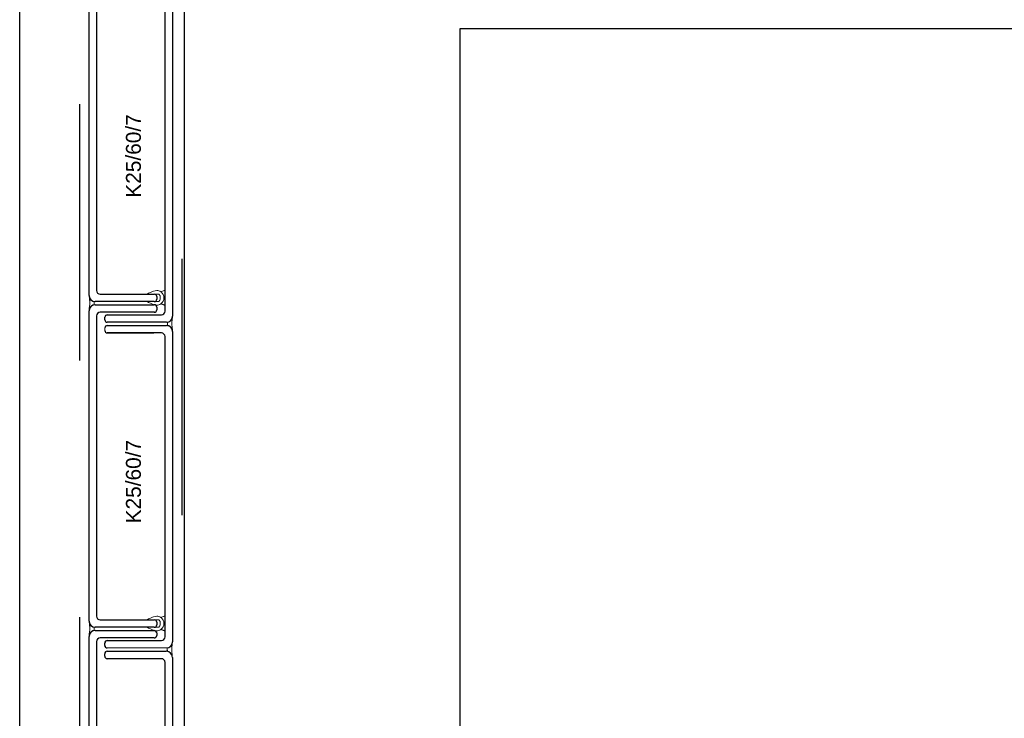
# Model space of a CAD drawing. Header units: metres. Extents: x 0 to 32.9, y 0 to 31.7.
# Tile 28 of 39: x 22.835 to 23.634, y 27.864 to 28.432. Entities that reach past the tile are written whole.
import ezdxf

# ---------------------------------------------------------------- set-up
doc = ezdxf.new("R2010")
doc.units = ezdxf.units.M
doc.linetypes.add('Dash Style-1', pattern=[0.41664, 0.20828, -0.20836])
doc.layers.add('003ARCH_A', color=7, linetype='Continuous')
doc.styles.add('ARIAL', font='arial.ttf')

msp = doc.modelspace()

# ---------------------------------------------------------------- linework, layer by layer
at = {"layer": '003ARCH_A', "color": 253}
for p, q in [((22.83452, 13.52448), (22.83452, 28.78517)), ((22.96834, 13.65733), (22.96834, 28.65233)), ((22.89091, 28.20782), (22.89091, 28.45985)), ((22.89697, 28.4558), (22.89697, 28.21188)), ((22.95263, 28.19505), (22.95263, 28.43896)), ((22.95869, 28.44302), (22.95869, 28.19099)), ((23.19236, 13.88483), (23.19236, 28.42483)), ((23.19236, 28.42483), (27.29236, 28.42483)), ((22.89091, 28.20782), (22.89091, 28.20782)), ((22.89997, 28.20888), (22.94391, 28.20888)), ((22.94591, 28.20688), (22.94591, 28.20482)), ((22.94391, 28.20282), (22.89591, 28.20282)), ((22.89591, 28.20023), (22.94391, 28.20023)), ((22.89091, 27.9432), (22.89091, 28.19523)), ((22.89697, 28.19117), (22.89697, 27.94726)), ((22.94393, 28.19417), (22.89997, 28.19417)), ((22.9057, 28.19205), (22.94963, 28.19205)), ((22.94591, 28.19823), (22.94591, 28.19617)), ((22.9037, 28.18799), (22.9037, 28.19005)), ((22.95369, 28.18599), (22.9057, 28.18599)), ((22.9057, 28.1834), (22.95369, 28.1834)), ((22.94963, 28.17734), (22.9057, 28.17734)), ((22.95869, 28.1784), (22.95869, 28.1784)), ((22.95869, 28.1784), (22.95869, 27.92637)), ((22.95263, 27.93042), (22.95263, 28.17434)), ((22.89091, 27.9432), (22.89091, 27.9432)), ((22.89997, 27.94426), (22.94391, 27.94426)), ((22.89586, 27.93558), (22.94393, 27.93558)), ((22.94391, 27.9382), (22.89591, 27.9382)), ((22.94591, 27.94226), (22.94591, 27.9402)), ((22.89086, 27.60958), (22.89086, 27.93058)), ((22.89692, 27.92652), (22.89692, 27.61364)), ((22.94385, 27.92952), (22.89992, 27.92952)), ((22.9057, 27.92742), (22.94963, 27.92742)), ((22.94585, 27.93358), (22.94585, 27.93152)), ((22.9037, 27.92337), (22.9037, 27.92542)), ((22.90564, 27.91874), (22.95364, 27.91874)), ((22.90364, 27.91468), (22.90364, 27.91674)), ((22.94958, 27.91268), (22.90564, 27.91268)), ((22.95864, 27.91374), (22.95864, 27.91374)), ((22.95864, 27.91374), (22.95864, 27.59274)), ((22.95258, 27.5968), (22.95258, 27.90968))]:
    msp.add_line(p, q, dxfattribs=at)
at = {"layer": '003ARCH_A', "color": 253, "linetype": 'Dash Style-1'}
for p, q in [((22.88334, 13.57251), (22.88334, 28.73721)), ((22.96636, 28.65419), (22.96636, 13.65554))]:
    msp.add_line(p, q, dxfattribs=at)
at = {"layer": '003ARCH_A', "color": 253, "linetype": 'Continuous', "lineweight": 18}
for p, q in [((22.89136, 28.20588), (22.89104, 28.20689)), ((22.89104, 28.20689), (22.89121, 28.20541)), ((22.89119, 28.19851), (22.89114, 28.19813)), ((22.89132, 28.19905), (22.89119, 28.19851)), ((22.89121, 28.20541), (22.89127, 28.20494)), ((22.89127, 28.20494), (22.89132, 28.20449)), ((22.89132, 28.20449), (22.89136, 28.2041)), ((22.89148, 28.20077), (22.89132, 28.19905)), ((22.89195, 28.20488), (22.89136, 28.20588)), ((22.89136, 28.2041), (22.8914, 28.20364)), ((22.8914, 28.20364), (22.89143, 28.20314)), ((22.89143, 28.20314), (22.89147, 28.20251)), ((22.89147, 28.20251), (22.89147, 28.20199)), ((22.89147, 28.20199), (22.89148, 28.20136)), ((22.89148, 28.20136), (22.89148, 28.20077)), ((22.89295, 28.20387), (22.89195, 28.20488)), ((22.89195, 28.1982), (22.89295, 28.19921)), ((22.89395, 28.20329), (22.89295, 28.20387)), ((22.89295, 28.19921), (22.89395, 28.19979)), ((22.89496, 28.20297), (22.89395, 28.20329)), ((22.89395, 28.19979), (22.89496, 28.20011)), ((22.89502, 28.20284), (22.89496, 28.20297)), ((22.89496, 28.20011), (22.89507, 28.20053)), ((22.8951, 28.20263), (22.89502, 28.20284)), ((22.89507, 28.20053), (22.8951, 28.20075)), ((22.89513, 28.20227), (22.8951, 28.20263)), ((22.8951, 28.20075), (22.89513, 28.20098)), ((22.89513, 28.20205), (22.89513, 28.20227)), ((22.89515, 28.2018), (22.89513, 28.20205)), ((22.89513, 28.20098), (22.89514, 28.2012)), ((22.89514, 28.20138), (22.89515, 28.20161)), ((22.89514, 28.2012), (22.89514, 28.20138)), ((22.89515, 28.20161), (22.89515, 28.2018)), ((22.89104, 28.19619), (22.89136, 28.1972)), ((22.89105, 28.19699), (22.89104, 28.19619)), ((22.89106, 28.19736), (22.89105, 28.19699)), ((22.89109, 28.19766), (22.89106, 28.19736)), ((22.89114, 28.19813), (22.89109, 28.19766)), ((22.89136, 28.1972), (22.89195, 28.1982)), ((22.95448, 28.18496), (22.95451, 28.1852)), ((22.95448, 28.18476), (22.95448, 28.18496)), ((22.95449, 28.18454), (22.95448, 28.18476)), ((22.95449, 28.18435), (22.95449, 28.18454)), ((22.95451, 28.18413), (22.95449, 28.18435)), ((22.95451, 28.18543), (22.95453, 28.18578)), ((22.95451, 28.1852), (22.95451, 28.18543)), ((22.95453, 28.18391), (22.95451, 28.18413)), ((22.95453, 28.18578), (22.95461, 28.18599)), ((22.95456, 28.18368), (22.95453, 28.18391)), ((22.95467, 28.18326), (22.95456, 28.18368)), ((22.95461, 28.18599), (22.95467, 28.18612)), ((22.95467, 28.18612), (22.95568, 28.18644)), ((22.95568, 28.18295), (22.95467, 28.18326)), ((22.95568, 28.18644), (22.95668, 28.18702)), ((22.95668, 28.18236), (22.95568, 28.18295)), ((22.95668, 28.18702), (22.95769, 28.18803)), ((22.95769, 28.18803), (22.95827, 28.18903)), ((22.95816, 28.18514), (22.95815, 28.18451)), ((22.95815, 28.18451), (22.95815, 28.18392)), ((22.95815, 28.18392), (22.95831, 28.1822)), ((22.9582, 28.18629), (22.95816, 28.18566)), ((22.95816, 28.18566), (22.95816, 28.18514)), ((22.95823, 28.18679), (22.9582, 28.18629)), ((22.95827, 28.18725), (22.95823, 28.18679)), ((22.95827, 28.18903), (22.95859, 28.19004)), ((22.95831, 28.18764), (22.95827, 28.18725)), ((22.95836, 28.18809), (22.95831, 28.18764)), ((22.95842, 28.18856), (22.95836, 28.18809)), ((22.95859, 28.19004), (22.95842, 28.18856)), ((22.95769, 28.18136), (22.95668, 28.18236)), ((22.95827, 28.18035), (22.95769, 28.18136)), ((22.95859, 28.17935), (22.95827, 28.18035)), ((22.95831, 28.1822), (22.95844, 28.18167)), ((22.95844, 28.18167), (22.95849, 28.18129)), ((22.95849, 28.18129), (22.95854, 28.18081)), ((22.95854, 28.18081), (22.95857, 28.18051)), ((22.95857, 28.18051), (22.95858, 28.18015)), ((22.95858, 28.18015), (22.95859, 28.17935)), ((22.89136, 27.94126), (22.89104, 27.94226)), ((22.89104, 27.94226), (22.89121, 27.94078)), ((22.89121, 27.94078), (22.89127, 27.94031)), ((22.89127, 27.94031), (22.89132, 27.93987)), ((22.89132, 27.93987), (22.89136, 27.93947)), ((22.89148, 27.93614), (22.89132, 27.93443)), ((22.89195, 27.94025), (22.89136, 27.94126)), ((22.89136, 27.93947), (22.8914, 27.93901)), ((22.8914, 27.93901), (22.89143, 27.93852)), ((22.89143, 27.93852), (22.89147, 27.93789)), ((22.89147, 27.93789), (22.89147, 27.93736)), ((22.89147, 27.93736), (22.89148, 27.93673)), ((22.89148, 27.93673), (22.89148, 27.93614)), ((22.89295, 27.93925), (22.89195, 27.94025)), ((22.89195, 27.93358), (22.89295, 27.93459)), ((22.89395, 27.93866), (22.89295, 27.93925)), ((22.89295, 27.93459), (22.89395, 27.93517)), ((22.89496, 27.93835), (22.89395, 27.93866)), ((22.89395, 27.93517), (22.89496, 27.93549)), ((22.89502, 27.93821), (22.89496, 27.93835)), ((22.89496, 27.93549), (22.89507, 27.93591)), ((22.8951, 27.938), (22.89502, 27.93821)), ((22.89507, 27.93591), (22.8951, 27.93613)), ((22.89513, 27.93765), (22.8951, 27.938)), ((22.8951, 27.93613), (22.89513, 27.93635)), ((22.89513, 27.93743), (22.89513, 27.93765)), ((22.89515, 27.93718), (22.89513, 27.93743)), ((22.89513, 27.93635), (22.89514, 27.93658)), ((22.89514, 27.93676), (22.89515, 27.93698)), ((22.89514, 27.93658), (22.89514, 27.93676)), ((22.89515, 27.93698), (22.89515, 27.93718)), ((22.89104, 27.93157), (22.89136, 27.93258)), ((22.89105, 27.93237), (22.89104, 27.93157)), ((22.89106, 27.93274), (22.89105, 27.93237)), ((22.89109, 27.93304), (22.89106, 27.93274)), ((22.89114, 27.93351), (22.89109, 27.93304)), ((22.89119, 27.93389), (22.89114, 27.93351)), ((22.89132, 27.93443), (22.89119, 27.93389)), ((22.89136, 27.93258), (22.89195, 27.93358)), ((22.95443, 27.9203), (22.95445, 27.92055)), ((22.95443, 27.9201), (22.95443, 27.9203)), ((22.95444, 27.91988), (22.95443, 27.9201)), ((22.95444, 27.9197), (22.95444, 27.91988)), ((22.95445, 27.91947), (22.95444, 27.9197)), ((22.95445, 27.92077), (22.95448, 27.92113)), ((22.95445, 27.92055), (22.95445, 27.92077)), ((22.95448, 27.91925), (22.95445, 27.91947)), ((22.95448, 27.92113), (22.95456, 27.92134)), ((22.9545, 27.91903), (22.95448, 27.91925)), ((22.95462, 27.91861), (22.9545, 27.91903)), ((22.95456, 27.92134), (22.95462, 27.92147)), ((22.95462, 27.92147), (22.95562, 27.92179)), ((22.95562, 27.91829), (22.95462, 27.91861)), ((22.95562, 27.92179), (22.95663, 27.92237)), ((22.95663, 27.92237), (22.95763, 27.92337)), ((22.95763, 27.92337), (22.95822, 27.92438)), ((22.95811, 27.92048), (22.9581, 27.91986)), ((22.9581, 27.91986), (22.9581, 27.91927)), ((22.9581, 27.91927), (22.95825, 27.91755)), ((22.95815, 27.92164), (22.95811, 27.92101)), ((22.95811, 27.92101), (22.95811, 27.92048)), ((22.95817, 27.92214), (22.95815, 27.92164)), ((22.95821, 27.9226), (22.95817, 27.92214)), ((22.95825, 27.92299), (22.95821, 27.9226)), ((22.95822, 27.92438), (22.95853, 27.92538)), ((22.95831, 27.92343), (22.95825, 27.92299)), ((22.95837, 27.92391), (22.95831, 27.92343)), ((22.95853, 27.92538), (22.95837, 27.92391)), ((22.95663, 27.91771), (22.95562, 27.91829)), ((22.95763, 27.9167), (22.95663, 27.91771)), ((22.95822, 27.9157), (22.95763, 27.9167)), ((22.95853, 27.91469), (22.95822, 27.9157)), ((22.95825, 27.91755), (22.95838, 27.91701)), ((22.95838, 27.91701), (22.95844, 27.91663)), ((22.95844, 27.91663), (22.95849, 27.91616)), ((22.95849, 27.91616), (22.95851, 27.91586)), ((22.95851, 27.91586), (22.95853, 27.91549)), ((22.95853, 27.91549), (22.95853, 27.91469))]:
    msp.add_line(p, q, dxfattribs=at)
at = {"layer": '003ARCH_A', "color": 253, "lineweight": 18}
for p, q in [((22.94393, 28.2002), (22.90604, 28.2002)), ((22.94594, 28.19618), (22.94594, 28.19819)), ((22.90571, 28.18602), (22.94359, 28.18602)), ((22.90571, 28.18333), (22.94359, 28.18333)), ((22.9037, 28.17932), (22.9037, 28.1814)), ((22.94359, 28.17731), (22.90571, 28.17731)), ((22.94354, 27.92739), (22.90565, 27.92739)), ((22.90604, 27.92955), (22.94393, 27.92955)), ((22.94594, 27.93156), (22.94594, 27.93357)), ((22.90364, 27.92538), (22.90364, 27.92337)), ((22.90565, 27.92137), (22.95369, 27.92137)), ((22.90571, 27.91871), (22.94359, 27.91871)), ((22.9037, 27.91469), (22.9037, 27.9167))]:
    msp.add_line(p, q, dxfattribs=at)
for points in [[(22.94862, 28.20481), (22.94859, 28.20443), (22.94843, 28.20399), (22.94819, 28.20362), (22.9479, 28.20331), (22.9475, 28.20304), (22.94714, 28.20291), (22.94658, 28.20283), (22.93752, 28.20282), (22.93823, 28.20255), (22.93918, 28.20216), (22.93991, 28.20185), (22.94072, 28.2015), (22.94142, 28.20121), (22.94237, 28.20083), (22.94321, 28.20055), (22.94472, 28.20013), (22.94588, 28.19999, 0.153293), (22.94922, 28.20103), (22.95234, 28.19965), (22.95243, 28.1998), (22.94939, 28.20115), (22.94939, 28.20115, 0.239692), (22.95172, 28.20591), (22.95172, 28.20591), (22.95172, 28.20591, 0.239692), (22.94939, 28.21066), (22.94939, 28.21066), (22.95243, 28.21202), (22.95234, 28.21216), (22.94922, 28.21078), (22.94922, 28.21078, 0.153293), (22.94588, 28.21183), (22.94588, 28.21183), (22.94472, 28.21169), (22.94321, 28.21127), (22.94237, 28.21099), (22.94142, 28.2106), (22.94072, 28.21032), (22.93991, 28.20997), (22.93918, 28.20966), (22.93823, 28.20927), (22.93752, 28.209), (22.94658, 28.20899), (22.94714, 28.20891), (22.9475, 28.20878), (22.9479, 28.20851), (22.94819, 28.2082), (22.94843, 28.20783), (22.94859, 28.20738), (22.94862, 28.20701), (22.94862, 28.20591)], [(22.94862, 27.94019), (22.94859, 27.93981), (22.94843, 27.93937), (22.94819, 27.93899), (22.9479, 27.93869), (22.9475, 27.93842), (22.94714, 27.93829), (22.94658, 27.93821), (22.93752, 27.93819), (22.93823, 27.93792), (22.93918, 27.93754), (22.93991, 27.93722), (22.94072, 27.93687), (22.94142, 27.93659), (22.94237, 27.93621), (22.94321, 27.93592), (22.94472, 27.9355), (22.94588, 27.93536, 0.153293), (22.94922, 27.93641), (22.95234, 27.93503), (22.95243, 27.93518), (22.94939, 27.93653), (22.94939, 27.93653, 0.239692), (22.95172, 27.94129), (22.95172, 27.94129), (22.95172, 27.94129, 0.239692), (22.94939, 27.94604), (22.94939, 27.94604), (22.95243, 27.94739), (22.95234, 27.94754), (22.94922, 27.94616), (22.94922, 27.94616, 0.153293), (22.94588, 27.94721), (22.94588, 27.94721), (22.94472, 27.94707), (22.94321, 27.94665), (22.94237, 27.94637), (22.94142, 27.94598), (22.94072, 27.9457), (22.93991, 27.94535), (22.93918, 27.94503), (22.93823, 27.94465), (22.93752, 27.94438), (22.94658, 27.94436), (22.94714, 27.94429), (22.9475, 27.94415), (22.9479, 27.94388), (22.94819, 27.94358), (22.94843, 27.9432), (22.94859, 27.94276), (22.94862, 27.94238), (22.94862, 27.94129)]]:
    msp.add_lwpolyline(points, format="xyb", close=True, dxfattribs=at)
at = {"layer": '003ARCH_A', "color": 253}
for centre, radius, start, end in [((22.89591, 28.20782), 0.005, 180, 270), ((22.89997, 28.21188), 0.003, 180, 270), ((22.94391, 28.20688), 0.002, 0, 90), ((22.89591, 28.19523), 0.005, 90, 180), ((22.94391, 28.20482), 0.002, 270, 359.99998), ((22.94391, 28.19823), 0.002, 0, 90), ((22.89997, 28.19117), 0.003, 90, 180), ((22.9057, 28.19005), 0.002, 90, 180), ((22.94391, 28.19617), 0.002, 270, 0), ((22.94963, 28.19505), 0.003, 270, 0), ((22.95369, 28.19099), 0.005, 270, 0), ((22.9057, 28.18799), 0.002, 180, 270), ((22.9057, 28.1814), 0.002, 90, 180.00002), ((22.95369, 28.1784), 0.005, 0, 89.99998), ((22.9057, 28.17934), 0.002, 180, 270), ((22.94963, 28.17434), 0.003, 0, 90), ((22.89591, 27.9432), 0.005, 180, 270), ((22.89997, 27.94726), 0.003, 180, 270), ((22.94391, 27.94226), 0.002, 0, 90), ((22.89586, 27.93058), 0.005, 90, 180), ((22.94385, 27.93358), 0.002, 0, 90), ((22.94391, 27.9402), 0.002, 270, 359.99998), ((22.89992, 27.92652), 0.003, 90, 180), ((22.9057, 27.92542), 0.002, 90, 180), ((22.94385, 27.93152), 0.002, 270, 0), ((22.94963, 27.93042), 0.003, 270, 0), ((22.90564, 27.91674), 0.002, 90, 180.00002), ((22.9057, 27.92337), 0.002, 180, 270), ((22.95364, 27.91374), 0.005, 0, 89.99998), ((22.95369, 27.92637), 0.005, 270, 0), ((22.90564, 27.91468), 0.002, 180, 270), ((22.94958, 27.90968), 0.003, 0, 90)]:
    msp.add_arc(centre, radius, start, end, dxfattribs=at)
at = {"layer": '003ARCH_A', "color": 253, "lineweight": 18}
for centre, start, end in [((22.94393, 28.19819), 0, 90), ((22.90571, 28.19004), 90, 180), ((22.94393, 28.19618), 270, 0), ((22.90571, 28.18803), 180, 270), ((22.90571, 28.18133), 90, 180), ((22.90571, 28.17932), 180, 270), ((22.94393, 27.93357), 0, 90), ((22.90565, 27.92538), 90, 180), ((22.94393, 27.93156), 270, 0), ((22.90565, 27.92337), 180, 270), ((22.90571, 27.9167), 90, 180), ((22.90571, 27.91469), 180, 270)]:
    msp.add_arc(centre, 0.00201, start, end, dxfattribs=at)

# ---------------------------------------------------------------- texts
at = {"layer": '003ARCH_A', "color": 253, "linetype": 'Continuous', "style": 'ARIAL'}
for p in [(22.93297, 28.28727), (22.93297, 28.02265)]:
    msp.add_text('K25/60/7', height=0.012122, rotation=90, dxfattribs=at).set_placement(p)

doc.saveas('drawing.dxf')
